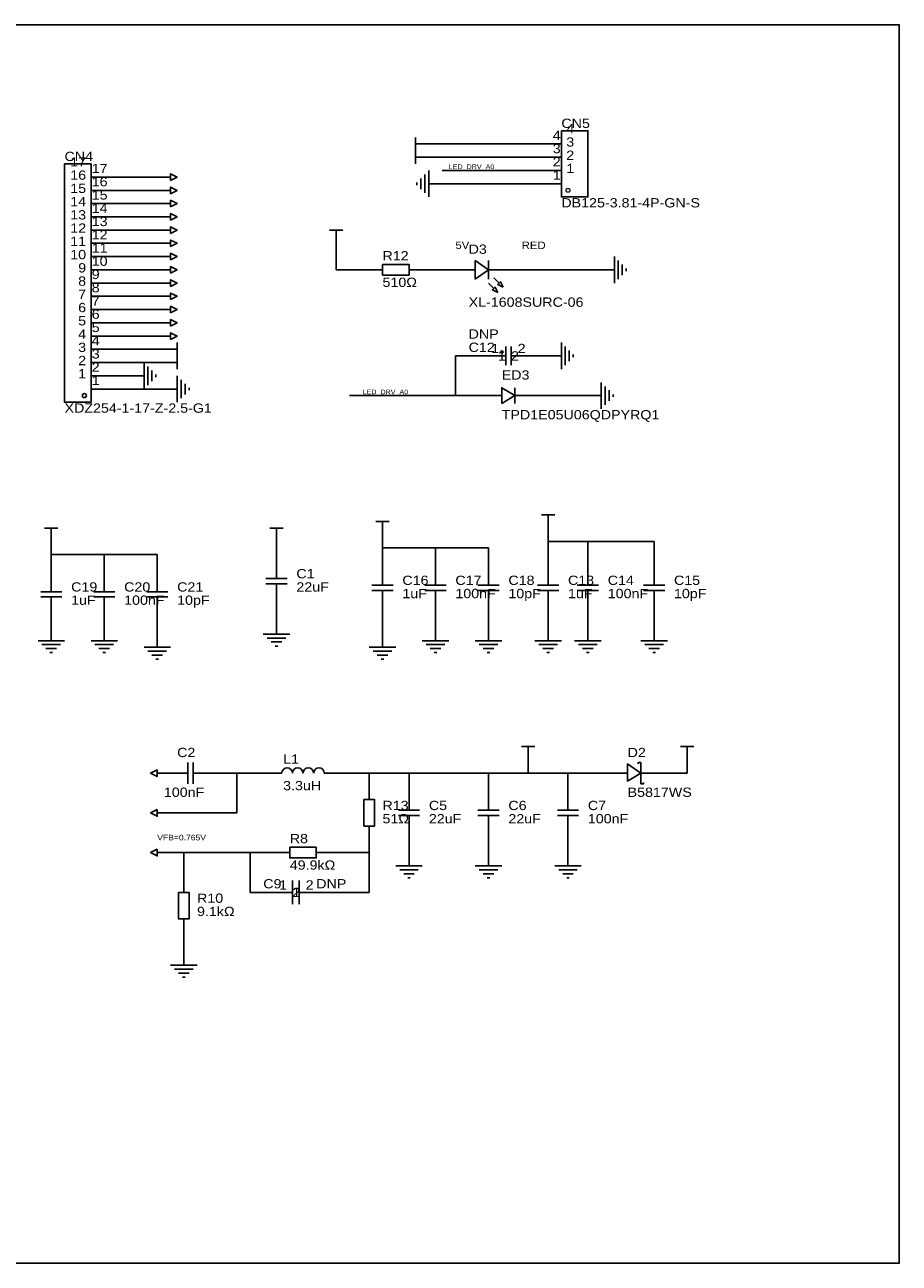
# Model space of a CAD drawing. Header units: millimetres. Extents: x -25 to 381, y -253 to -15.
# Tile 2 of 2: x 213 to 381, y -253 to -15. Entities that reach past the tile are written whole.
import ezdxf
from ezdxf.enums import TextEntityAlignment as Align

# ---------------------------------------------------------------- set-up
doc = ezdxf.new("R2010")
doc.units = ezdxf.units.MM
doc.header["$MEASUREMENT"] = 0
doc.styles.get("Standard").update_dxf_attribs({"font": 'arial.ttf'})

msp = doc.modelspace()

# ---------------------------------------------------------------- linework, layer by layer
at = {"color": 1, "true_color": 0x000000}
msp.add_lwpolyline([(-25.4, -15.24), (-25.4, -252.73), (381, -252.73), (381, -15.24)], close=True, dxfattribs=at)
at = {"color": 1, "true_color": 0xa00000}
for points in [[(316.23, -35.56), (316.23, -48.26), (321.31, -48.26), (321.31, -35.56)], [(220.98, -41.91), (220.98, -87.63), (226.06, -87.63), (226.06, -41.91)], [(241.3, -45.09), (241.3, -43.82), (242.57, -44.45)], [(241.3, -47.63), (241.3, -46.36), (242.57, -46.99)], [(241.3, -50.17), (241.3, -48.9), (242.57, -49.53)], [(241.3, -52.71), (241.3, -51.44), (242.57, -52.07)], [(241.3, -55.25), (241.3, -53.98), (242.57, -54.61)], [(241.3, -57.79), (241.3, -56.52), (242.57, -57.15)], [(241.3, -60.33), (241.3, -59.06), (242.57, -59.69)], [(241.3, -62.87), (241.3, -61.6), (242.57, -62.23)], [(281.94, -61.21), (281.94, -63.25), (287.02, -63.25), (287.02, -61.21)], [(299.72, -64.01), (302.26, -62.23), (299.72, -60.45)], [(241.3, -65.41), (241.3, -64.14), (242.57, -64.77)], [(304.04, -66.55), (303.02, -66.04), (303.53, -65.53)], [(305.05, -65.53), (304.04, -65.02), (304.55, -64.52)], [(241.3, -67.95), (241.3, -66.68), (242.57, -67.31)], [(241.3, -70.49), (241.3, -69.22), (242.57, -69.85)], [(241.3, -73.03), (241.3, -71.76), (242.57, -72.39)], [(241.3, -75.57), (241.3, -74.3), (242.57, -74.93)], [(304.8, -87.88), (307.34, -86.36), (304.8, -84.84)], [(238.76, -158.12), (238.76, -159.39), (237.49, -158.75)], [(328.93, -160.28), (331.47, -158.75), (328.93, -156.97)], [(278.38, -163.83), (278.38, -168.91), (280.42, -168.91), (280.42, -163.83)], [(238.76, -165.74), (238.76, -167.01), (237.49, -166.37)], [(238.76, -173.36), (238.76, -174.63), (237.49, -173.99)], [(264.16, -172.97), (264.16, -175.01), (269.24, -175.01), (269.24, -172.97)], [(242.82, -181.61), (242.82, -186.69), (244.86, -186.69), (244.86, -181.61)]]:
    msp.add_lwpolyline(points, close=True, dxfattribs=at)
for points in [[(288.29, -36.83), (288.29, -39.37)], [(290.83, -38.1), (288.29, -38.1)], [(288.29, -39.37), (288.29, -41.91)], [(290.83, -40.64), (288.29, -40.64)], [(240.03, -44.45), (241.3, -44.45)], [(289.31, -44.7), (289.31, -46.74)], [(290.07, -43.94), (290.07, -47.5)], [(290.83, -43.18), (290.83, -48.26)], [(240.03, -46.99), (241.3, -46.99)], [(288.55, -45.47), (288.55, -45.97)], [(293.37, -45.72), (290.83, -45.72)], [(240.03, -49.53), (241.3, -49.53)], [(240.03, -52.07), (241.3, -52.07)], [(240.03, -54.61), (241.3, -54.61)], [(274.32, -54.61), (271.78, -54.61)], [(273.05, -57.15), (273.05, -54.61)], [(240.03, -57.15), (241.3, -57.15)], [(240.03, -59.69), (241.3, -59.69)], [(302.26, -64.01), (302.26, -60.45)], [(326.39, -64.77), (326.39, -59.69)], [(327.15, -64.01), (327.15, -60.45)], [(327.91, -63.25), (327.91, -61.21)], [(240.03, -62.23), (241.3, -62.23)], [(298.45, -62.23), (299.72, -62.23)], [(302.26, -62.23), (303.53, -62.23)], [(303.28, -63.75), (304.29, -64.77)], [(323.85, -62.23), (326.39, -62.23)], [(328.68, -62.48), (328.68, -61.98)], [(240.03, -64.77), (241.3, -64.77)], [(302.26, -64.77), (303.28, -65.79)], [(240.03, -67.31), (241.3, -67.31)], [(240.03, -69.85), (241.3, -69.85)], [(240.03, -72.39), (241.3, -72.39)], [(240.03, -74.93), (241.3, -74.93)], [(240.03, -77.47), (242.57, -77.47)], [(242.57, -78.74), (242.57, -76.2)], [(305.56, -80.52), (305.56, -76.96)], [(306.58, -80.52), (306.58, -76.96)], [(316.23, -81.28), (316.23, -76.2)], [(316.99, -80.52), (316.99, -76.96)], [(317.75, -79.76), (317.75, -77.72)], [(236.22, -85.09), (236.22, -80.01)], [(240.03, -80.01), (242.57, -80.01)], [(242.57, -81.28), (242.57, -78.74)], [(305.56, -78.74), (303.53, -78.74)], [(306.58, -78.74), (308.61, -78.74)], [(313.69, -78.74), (316.23, -78.74)], [(318.52, -78.99), (318.52, -78.49)], [(233.68, -82.55), (236.22, -82.55)], [(236.98, -84.33), (236.98, -80.77)], [(237.74, -83.57), (237.74, -81.53)], [(238.51, -82.8), (238.51, -82.3)], [(242.57, -87.63), (242.57, -82.55)], [(240.03, -85.09), (242.57, -85.09)], [(243.33, -86.87), (243.33, -83.31)], [(244.09, -86.11), (244.09, -84.07)], [(244.86, -85.34), (244.86, -84.84)], [(307.34, -84.84), (307.34, -87.88)], [(323.85, -88.9), (323.85, -83.82)], [(324.61, -88.14), (324.61, -84.58)], [(325.37, -87.38), (325.37, -85.34)], [(321.31, -86.36), (323.85, -86.36)], [(326.14, -86.61), (326.14, -86.11)], [(314.96, -109.22), (312.42, -109.22)], [(313.69, -111.76), (313.69, -109.22)], [(283.21, -110.49), (280.67, -110.49)], [(281.94, -113.03), (281.94, -110.49)], [(219.71, -111.76), (217.17, -111.76)], [(218.44, -114.3), (218.44, -111.76)], [(262.89, -111.76), (260.35, -111.76)], [(261.62, -114.3), (261.62, -111.76)], [(261.62, -121.41), (261.62, -119.38)], [(281.94, -122.68), (281.94, -120.65)], [(292.1, -122.68), (292.1, -120.65)], [(302.26, -122.68), (302.26, -120.65)], [(313.69, -122.68), (313.69, -120.65)], [(321.31, -122.68), (321.31, -120.65)], [(334.01, -122.68), (334.01, -120.65)], [(218.44, -123.95), (218.44, -121.92)], [(228.6, -123.95), (228.6, -121.92)], [(238.76, -123.95), (238.76, -121.92)], [(259.59, -121.41), (263.65, -121.41)], [(263.65, -122.43), (259.59, -122.43)], [(261.62, -124.46), (261.62, -122.43)], [(279.91, -122.68), (283.97, -122.68)], [(294.13, -122.68), (290.07, -122.68)], [(300.23, -122.68), (304.29, -122.68)], [(311.66, -122.68), (315.72, -122.68)], [(323.34, -122.68), (319.28, -122.68)], [(331.98, -122.68), (336.04, -122.68)], [(216.41, -123.95), (220.47, -123.95)], [(220.47, -124.97), (216.41, -124.97)], [(218.44, -127), (218.44, -124.97)], [(230.63, -123.95), (226.57, -123.95)], [(226.57, -124.97), (230.63, -124.97)], [(228.6, -127), (228.6, -124.97)], [(236.73, -123.95), (240.79, -123.95)], [(240.79, -124.97), (236.73, -124.97)], [(238.76, -127), (238.76, -124.97)], [(283.97, -123.7), (279.91, -123.7)], [(281.94, -125.73), (281.94, -123.7)], [(290.07, -123.7), (294.13, -123.7)], [(292.1, -125.73), (292.1, -123.7)], [(304.29, -123.7), (300.23, -123.7)], [(302.26, -125.73), (302.26, -123.7)], [(315.72, -123.7), (311.66, -123.7)], [(313.69, -125.73), (313.69, -123.7)], [(319.28, -123.7), (323.34, -123.7)], [(321.31, -125.73), (321.31, -123.7)], [(336.04, -123.7), (331.98, -123.7)], [(334.01, -125.73), (334.01, -123.7)], [(261.62, -129.54), (261.62, -132.08)], [(218.44, -130.81), (218.44, -133.35)], [(228.6, -130.81), (228.6, -133.35)], [(238.76, -132.08), (238.76, -134.62)], [(259.08, -132.08), (264.16, -132.08)], [(259.84, -132.84), (263.4, -132.84)], [(281.94, -132.08), (281.94, -134.62)], [(292.1, -130.81), (292.1, -133.35)], [(302.26, -130.81), (302.26, -133.35)], [(313.69, -130.81), (313.69, -133.35)], [(321.31, -130.81), (321.31, -133.35)], [(334.01, -130.81), (334.01, -133.35)], [(215.9, -133.35), (220.98, -133.35)], [(216.66, -134.11), (220.22, -134.11)], [(217.42, -134.87), (219.46, -134.87)], [(226.06, -133.35), (231.14, -133.35)], [(226.82, -134.11), (230.38, -134.11)], [(227.58, -134.87), (229.62, -134.87)], [(236.22, -134.62), (241.3, -134.62)], [(260.6, -133.6), (262.64, -133.6)], [(261.37, -134.37), (261.87, -134.37)], [(279.4, -134.62), (284.48, -134.62)], [(289.56, -133.35), (294.64, -133.35)], [(290.32, -134.11), (293.88, -134.11)], [(291.08, -134.87), (293.12, -134.87)], [(299.72, -133.35), (304.8, -133.35)], [(300.48, -134.11), (304.04, -134.11)], [(301.24, -134.87), (303.28, -134.87)], [(311.15, -133.35), (316.23, -133.35)], [(311.91, -134.11), (315.47, -134.11)], [(312.67, -134.87), (314.71, -134.87)], [(318.77, -133.35), (323.85, -133.35)], [(319.53, -134.11), (323.09, -134.11)], [(320.29, -134.87), (322.33, -134.87)], [(331.47, -133.35), (336.55, -133.35)], [(332.23, -134.11), (335.79, -134.11)], [(332.99, -134.87), (335.03, -134.87)], [(218.19, -135.64), (218.69, -135.64)], [(228.35, -135.64), (228.85, -135.64)], [(236.98, -135.38), (240.54, -135.38)], [(237.74, -136.14), (239.78, -136.14)], [(238.51, -136.91), (239.01, -136.91)], [(280.16, -135.38), (283.72, -135.38)], [(280.92, -136.14), (282.96, -136.14)], [(281.69, -136.91), (282.19, -136.91)], [(291.85, -135.64), (292.35, -135.64)], [(302.01, -135.64), (302.51, -135.64)], [(313.44, -135.64), (313.94, -135.64)], [(321.06, -135.64), (321.56, -135.64)], [(333.76, -135.64), (334.26, -135.64)], [(311.15, -153.67), (308.61, -153.67)], [(309.88, -156.21), (309.88, -153.67)], [(341.63, -153.67), (339.09, -153.67)], [(340.36, -156.21), (340.36, -153.67)], [(244.6, -156.72), (244.6, -160.78)], [(245.62, -160.78), (245.62, -156.72)], [(331.98, -160.53), (331.98, -160.78), (331.47, -160.78), (331.47, -156.72), (330.96, -156.72), (330.96, -156.97)], [(240.03, -158.75), (238.76, -158.75)], [(244.6, -158.75), (242.57, -158.75)], [(247.65, -158.75), (245.62, -158.75)], [(287.02, -165.86), (287.02, -163.83)], [(302.26, -165.86), (302.26, -163.83)], [(317.5, -165.86), (317.5, -163.83)], [(284.99, -165.86), (289.05, -165.86)], [(300.23, -165.86), (304.29, -165.86)], [(319.53, -165.86), (315.47, -165.86)], [(240.03, -166.37), (238.76, -166.37)], [(289.05, -166.88), (284.99, -166.88)], [(287.02, -168.91), (287.02, -166.88)], [(304.29, -166.88), (300.23, -166.88)], [(302.26, -168.91), (302.26, -166.88)], [(315.47, -166.88), (319.53, -166.88)], [(317.5, -168.91), (317.5, -166.88)], [(240.03, -173.99), (238.76, -173.99)], [(287.02, -173.99), (287.02, -176.53)], [(302.26, -173.99), (302.26, -176.53)], [(317.5, -173.99), (317.5, -176.53)], [(284.48, -176.53), (289.56, -176.53)], [(285.24, -177.29), (288.8, -177.29)], [(286, -178.05), (288.04, -178.05)], [(299.72, -176.53), (304.8, -176.53)], [(300.48, -177.29), (304.04, -177.29)], [(301.24, -178.05), (303.28, -178.05)], [(314.96, -176.53), (320.04, -176.53)], [(315.72, -177.29), (319.28, -177.29)], [(316.48, -178.05), (318.52, -178.05)], [(264.67, -179.32), (264.67, -183.9)], [(265.94, -179.32), (265.94, -183.9)], [(286.77, -178.82), (287.27, -178.82)], [(302.01, -178.82), (302.51, -178.82)], [(317.25, -178.82), (317.75, -178.82)], [(264.16, -181.61), (264.67, -181.61)], [(266.7, -181.61), (265.94, -181.61)], [(243.84, -193.04), (243.84, -195.58)], [(241.3, -195.58), (246.38, -195.58)], [(242.06, -196.34), (245.62, -196.34)], [(242.82, -197.1), (244.86, -197.1)], [(243.59, -197.87), (244.09, -197.87)]]:
    msp.add_lwpolyline(points, dxfattribs=at)
at = {"color": 1, "true_color": 0x008800}
for points in [[(290.83, -38.1), (313.69, -38.1)], [(290.83, -40.64), (313.69, -40.64)], [(228.6, -44.45), (240.03, -44.45)], [(293.37, -43.18), (313.69, -43.18)], [(228.6, -46.99), (240.03, -46.99)], [(293.37, -45.72), (313.69, -45.72)], [(228.6, -49.53), (240.03, -49.53)], [(228.6, -52.07), (240.03, -52.07)], [(228.6, -54.61), (240.03, -54.61)], [(228.6, -57.15), (240.03, -57.15)], [(273.05, -57.15), (273.05, -62.23)], [(228.6, -59.69), (240.03, -59.69)], [(228.6, -62.23), (240.03, -62.23)], [(279.4, -62.23), (273.05, -62.23)], [(295.91, -62.23), (289.56, -62.23)], [(323.85, -62.23), (306.07, -62.23)], [(228.6, -64.77), (240.03, -64.77)], [(228.6, -67.31), (240.03, -67.31)], [(228.6, -69.85), (240.03, -69.85)], [(228.6, -72.39), (240.03, -72.39)], [(228.6, -74.93), (240.03, -74.93)], [(240.03, -77.47), (228.6, -77.47)], [(228.6, -80.01), (240.03, -80.01)], [(303.53, -78.74), (295.91, -78.74)], [(295.91, -78.74), (295.91, -86.36)], [(308.61, -78.74), (313.69, -78.74)], [(228.6, -82.55), (233.68, -82.55)], [(228.6, -85.09), (240.03, -85.09)], [(275.59, -86.36), (295.91, -86.36)], [(300.99, -86.36), (295.91, -86.36)], [(311.15, -86.36), (321.31, -86.36)], [(281.94, -113.03), (281.94, -115.57)], [(313.69, -111.76), (313.69, -114.3)], [(218.44, -116.84), (218.44, -114.3)], [(261.62, -116.84), (261.62, -114.3)], [(292.1, -115.57), (281.94, -115.57)], [(281.94, -115.57), (281.94, -118.11)], [(292.1, -115.57), (302.26, -115.57)], [(292.1, -118.11), (292.1, -115.57)], [(302.26, -115.57), (302.26, -118.11)], [(321.31, -114.3), (313.69, -114.3)], [(313.69, -118.11), (313.69, -114.3)], [(321.31, -114.3), (321.31, -118.11)], [(334.01, -114.3), (321.31, -114.3)], [(334.01, -114.3), (334.01, -118.11)], [(218.44, -116.84), (228.6, -116.84)], [(218.44, -119.38), (218.44, -116.84)], [(228.6, -116.84), (238.76, -116.84)], [(228.6, -119.38), (228.6, -116.84)], [(238.76, -116.84), (238.76, -119.38)], [(261.62, -129.54), (261.62, -127)], [(218.44, -129.54), (218.44, -130.81)], [(228.6, -130.81), (228.6, -129.54)], [(238.76, -132.08), (238.76, -129.54)], [(281.94, -132.08), (281.94, -128.27)], [(292.1, -130.81), (292.1, -128.27)], [(302.26, -130.81), (302.26, -128.27)], [(313.69, -128.27), (313.69, -130.81)], [(321.31, -130.81), (321.31, -128.27)], [(334.01, -130.81), (334.01, -128.27)], [(309.88, -158.75), (309.88, -156.21)], [(340.36, -158.75), (340.36, -156.21)], [(250.19, -158.75), (254, -158.75)], [(254, -166.37), (254, -158.75)], [(254, -158.75), (261.62, -158.75)], [(279.4, -158.75), (271.78, -158.75)], [(279.4, -158.75), (287.02, -158.75)], [(279.4, -158.75), (279.4, -161.29)], [(287.02, -161.29), (287.02, -158.75)], [(287.02, -158.75), (302.26, -158.75)], [(309.88, -158.75), (302.26, -158.75)], [(302.26, -161.29), (302.26, -158.75)], [(309.88, -158.75), (317.5, -158.75)], [(317.5, -158.75), (325.12, -158.75)], [(317.5, -161.29), (317.5, -158.75)], [(335.28, -158.75), (340.36, -158.75)], [(240.03, -166.37), (254, -166.37)], [(279.4, -173.99), (279.4, -171.45)], [(287.02, -171.45), (287.02, -173.99)], [(302.26, -171.45), (302.26, -173.99)], [(317.5, -171.45), (317.5, -173.99)], [(243.84, -173.99), (240.03, -173.99)], [(243.84, -179.07), (243.84, -173.99)], [(243.84, -173.99), (256.54, -173.99)], [(261.62, -173.99), (256.54, -173.99)], [(256.54, -173.99), (256.54, -181.61)], [(279.4, -173.99), (271.78, -173.99)], [(279.4, -173.99), (279.4, -181.61)], [(256.54, -181.61), (261.62, -181.61)], [(279.4, -181.61), (269.24, -181.61)], [(243.84, -193.04), (243.84, -189.23)]]:
    msp.add_lwpolyline(points, dxfattribs=at)
at = {"color": 1, "true_color": 0x880000}
for points in [[(313.69, -38.1), (316.23, -38.1)], [(313.69, -40.64), (316.23, -40.64)], [(228.6, -44.45), (226.06, -44.45)], [(313.69, -43.18), (316.23, -43.18)], [(228.6, -46.99), (226.06, -46.99)], [(313.69, -45.72), (316.23, -45.72)], [(228.6, -49.53), (226.06, -49.53)], [(228.6, -52.07), (226.06, -52.07)], [(228.6, -54.61), (226.06, -54.61)], [(228.6, -57.15), (226.06, -57.15)], [(228.6, -59.69), (226.06, -59.69)], [(228.6, -62.23), (226.06, -62.23)], [(279.4, -62.23), (281.94, -62.23)], [(289.56, -62.23), (287.02, -62.23)], [(295.91, -62.23), (298.45, -62.23)], [(306.07, -62.23), (303.53, -62.23)], [(228.6, -64.77), (226.06, -64.77)], [(228.6, -67.31), (226.06, -67.31)], [(228.6, -69.85), (226.06, -69.85)], [(228.6, -72.39), (226.06, -72.39)], [(228.6, -74.93), (226.06, -74.93)], [(228.6, -77.47), (226.06, -77.47)], [(228.6, -80.01), (226.06, -80.01)], [(228.6, -82.55), (226.06, -82.55)], [(228.6, -85.09), (226.06, -85.09)], [(300.99, -86.36), (304.8, -86.36)], [(311.15, -86.36), (307.34, -86.36)], [(261.62, -116.84), (261.62, -119.38)], [(281.94, -118.11), (281.94, -120.65)], [(292.1, -118.11), (292.1, -120.65)], [(302.26, -118.11), (302.26, -120.65)], [(313.69, -118.11), (313.69, -120.65)], [(321.31, -118.11), (321.31, -120.65)], [(334.01, -118.11), (334.01, -120.65)], [(218.44, -119.38), (218.44, -121.92)], [(228.6, -119.38), (228.6, -121.92)], [(238.76, -119.38), (238.76, -121.92)], [(261.62, -127), (261.62, -124.46)], [(281.94, -128.27), (281.94, -125.73)], [(292.1, -128.27), (292.1, -125.73)], [(302.26, -128.27), (302.26, -125.73)], [(313.69, -128.27), (313.69, -125.73)], [(321.31, -128.27), (321.31, -125.73)], [(334.01, -128.27), (334.01, -125.73)], [(218.44, -129.54), (218.44, -127)], [(228.6, -129.54), (228.6, -127)], [(238.76, -129.54), (238.76, -127)], [(240.03, -158.75), (242.57, -158.75)], [(250.19, -158.75), (247.65, -158.75)], [(261.62, -158.75), (262.64, -158.75)], [(271.78, -158.75), (270.76, -158.75)], [(325.12, -158.75), (328.93, -158.75)], [(335.28, -158.75), (331.47, -158.75)], [(279.4, -161.29), (279.4, -163.83)], [(287.02, -161.29), (287.02, -163.83)], [(302.26, -161.29), (302.26, -163.83)], [(317.5, -161.29), (317.5, -163.83)], [(279.4, -171.45), (279.4, -168.91)], [(287.02, -171.45), (287.02, -168.91)], [(302.26, -171.45), (302.26, -168.91)], [(317.5, -171.45), (317.5, -168.91)], [(261.62, -173.99), (264.16, -173.99)], [(271.78, -173.99), (269.24, -173.99)], [(243.84, -179.07), (243.84, -181.61)], [(261.62, -181.61), (264.16, -181.61)], [(269.24, -181.61), (266.7, -181.61)], [(243.84, -189.23), (243.84, -186.69)]]:
    msp.add_lwpolyline(points, dxfattribs=at)
at = {"color": 1, "lineweight": 0, "true_color": 0xa00000}
for centre, radius in [((317.5, -46.99), 0.381), ((304.8, -77.98), 0.254)]:
    msp.add_circle(centre, radius, dxfattribs=at)
at = {"color": 1, "true_color": 0xa00000}
for centre in [(263.65, -158.75), (265.68, -158.75), (267.72, -158.75), (269.75, -158.75)]:
    msp.add_arc(centre, 1.02, 359.7135, 539.7135, dxfattribs=at)
msp.add_ellipse((224.79, -86.36), major_axis=(0, 0.381), ratio=1)

# ---------------------------------------------------------------- texts
at = {"color": 1, "true_color": 0x000080, "width": 1.1}
for s, p in [('CN5', (316.23, -35.56)), ('CN4', (220.98, -41.91)), ('DB125-3.81-4P-GN-S', (316.23, -50.8)), ('R12', (281.94, -60.96)), ('D3', (298.45, -59.69)), ('510Ω', (281.94, -66.04)), ('XL-1608SURC-06', (298.45, -69.85)), ('ED3', (304.8, -83.82)), ('XDZ254-1-17-Z-2.5-G1', (220.98, -90.17)), ('TPD1E05U06QDPYRQ1', (304.8, -91.44)), ('C1', (265.43, -121.92)), ('C16', (285.75, -123.19)), ('C17', (295.91, -123.19)), ('C18', (306.07, -123.19)), ('C13', (317.5, -123.19)), ('C14', (325.12, -123.19)), ('C15', (337.82, -123.19)), ('C19', (222.25, -124.46)), ('C20', (232.41, -124.46)), ('C21', (242.57, -124.46)), ('22uF', (265.43, -124.46)), ('1uF', (285.75, -125.73)), ('100nF', (295.91, -125.73)), ('10pF', (306.07, -125.73)), ('1uF', (317.5, -125.73)), ('100nF', (325.12, -125.73)), ('10pF', (337.82, -125.73)), ('1uF', (222.25, -127)), ('100nF', (232.41, -127)), ('10pF', (242.57, -127)), ('C2', (242.57, -156.21)), ('D2', (328.93, -156.21)), ('L1', (262.89, -157.48)), ('100nF', (240.03, -163.83)), ('3.3uH', (262.89, -162.56)), ('B5817WS', (328.93, -163.83)), ('R13', (281.94, -166.37)), ('C5', (290.83, -166.37)), ('C6', (306.07, -166.37)), ('C7', (321.31, -166.37)), ('51Ω', (281.94, -168.91)), ('22uF', (290.83, -168.91)), ('22uF', (306.07, -168.91)), ('100nF', (321.31, -168.91)), ('R8', (264.16, -172.72)), ('49.9kΩ', (264.16, -177.8)), ('R10', (246.38, -184.15)), ('9.1kΩ', (246.38, -186.69))]:
    msp.add_text(s, height=1.778, dxfattribs=at).set_placement(p, align=Align.BOTTOM_LEFT)
at = {"color": 1, "true_color": 0x000000, "width": 1.1}
for s, p in [('4', (316.1, -37.87)), ('3', (316.1, -40.41)), ('2', (316.1, -42.95)), ('1', (316.1, -45.49))]:
    msp.add_text(s, height=1.78, dxfattribs=at).set_placement(p, align=Align.BOTTOM_RIGHT)
at = {"color": 1, "true_color": 0x0000ff, "width": 1.1}
for s, p in [('4', (317.17, -36.6)), ('3', (317.17, -39.14)), ('2', (317.17, -41.68)), ('1', (317.17, -44.22))]:
    msp.add_text(s, height=1.78, dxfattribs=at).set_placement(p, align=Align.BOTTOM_LEFT)
for s, height, p in [('17', 1.778, (225.12, -42.95)), ('16', 1.778, (225.12, -45.49)), ('15', 1.778, (225.12, -48.03)), ('14', 1.778, (225.12, -50.57)), ('13', 1.778, (225.12, -53.11)), ('12', 1.778, (225.12, -55.65)), ('11', 1.778, (225.12, -58.19)), ('10', 1.778, (225.12, -60.73)), ('9', 1.78, (225.12, -63.27)), ('8', 1.78, (225.12, -65.81)), ('7', 1.78, (225.12, -68.35)), ('6', 1.78, (225.12, -70.89)), ('5', 1.78, (225.12, -73.43)), ('4', 1.78, (225.12, -75.97)), ('3', 1.78, (225.12, -78.51)), ('2', 1.78, (225.12, -81.05)), ('1', 1.78, (225.12, -83.59))]:
    msp.add_text(s, height=height, dxfattribs=at).set_placement(p, align=Align.BOTTOM_RIGHT)
at = {"color": 1, "true_color": 0x000000, "width": 1.1}
for s, height, p in [('17', 1.778, (226.19, -44.22)), ('LED_DRV_A0', 0.889, (294.64, -43.18)), ('16', 1.778, (226.19, -46.76)), ('15', 1.778, (226.19, -49.3)), ('14', 1.778, (226.19, -51.84)), ('13', 1.778, (226.19, -54.38)), ('12', 1.778, (226.19, -56.92)), ('5V', 1.422, (295.91, -58.67)), ('RED', 1.422, (308.61, -58.67)), ('11', 1.778, (226.19, -59.46)), ('10', 1.778, (226.19, -62)), ('9', 1.78, (226.19, -64.54)), ('8', 1.78, (226.19, -67.08)), ('7', 1.78, (226.19, -69.62)), ('6', 1.78, (226.19, -72.16)), ('5', 1.78, (226.19, -74.7)), ('4', 1.78, (226.19, -77.24)), ('3', 1.78, (226.19, -79.78)), ('2', 1.78, (226.19, -82.32)), ('1', 1.78, (226.19, -84.86)), ('LED_DRV_A0', 0.889, (278.13, -86.36)), ('VFB=0.765V', 1.067, (238.76, -171.96))]:
    msp.add_text(s, height=height, dxfattribs=at).set_placement(p, align=Align.BOTTOM_LEFT)
at = {"color": 1, "true_color": 0x000080, "width": 1.1}
for s, p in [('DNP', (298.45, -73.66)), ('C12', (298.45, -76.2)), ('C9', (259.08, -179.07)), ('DNP', (269.24, -179.07))]:
    msp.add_text(s, height=1.778, dxfattribs=at).set_placement(p, align=Align.TOP_LEFT)
at = {"color": 1, "true_color": 0x000000, "width": 1.1}
for s, p in [('1', (303.53, -78.74)), ('2', (308.61, -78.74)), ('1', (262.89, -181.61)), ('2', (267.97, -181.61))]:
    msp.add_text(s, height=1.78, dxfattribs=at).set_placement(p, align=Align.BOTTOM_CENTER)
at = {"color": 1, "true_color": 0x0000ff, "width": 1.1}
for p in [(304.04, -78.74), (264.67, -181.61)]:
    msp.add_text('1', height=1.78, dxfattribs=at).set_placement(p, align=Align.MIDDLE_LEFT)
for p in [(308.1, -78.74), (266.19, -181.61)]:
    msp.add_text('2', height=1.78, dxfattribs=at).set_placement(p, align=Align.MIDDLE_RIGHT)

doc.saveas('drawing.dxf')
